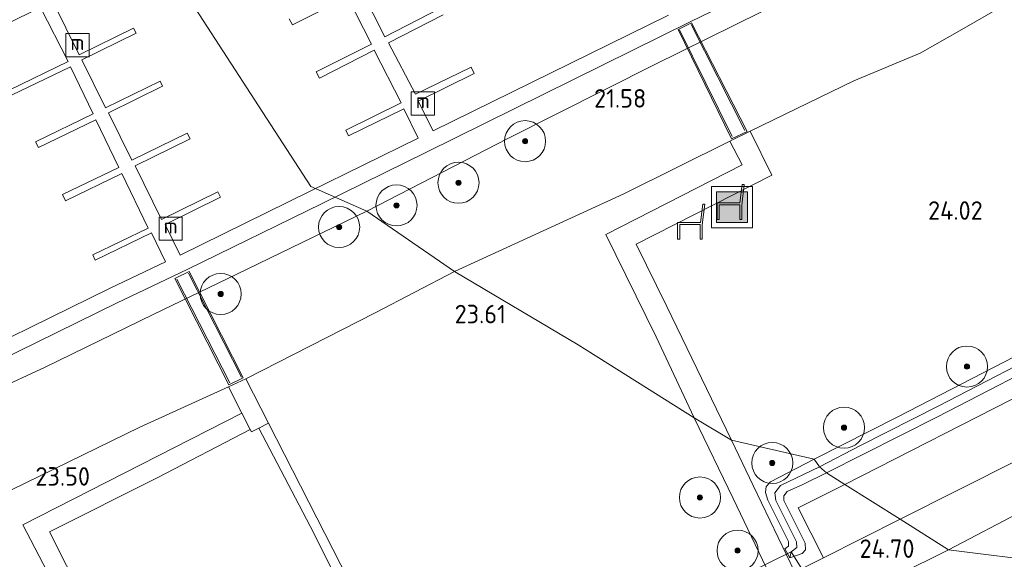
# Model space of a CAD drawing. Header units: metres. Extents: x 185049 to 189876, y 349292 to 352302.
# Tile 232 of 256: x 187972 to 188067, y 351493 to 351546. Entities that reach past the tile are written whole.
import ezdxf
from ezdxf.enums import TextEntityAlignment as Align

# ---------------------------------------------------------------- set-up
doc = ezdxf.new("R2010")
doc.units = ezdxf.units.M
for name, color, linetype, lineweight in [('B-WE-GR-BOOM-S', 90, 'Continuous', 25), ('B-WE-GR-GRAS-GV', 60, 'Continuous', 13), ('B-WE-GW-TALUD_KRUIN-G', 90, 'Continuous', 18), ('B-WE-IE-MEUBILAIR_WATERWEGMEUBILAIR-S', 150, 'Continuous', 25), ('B-WE-IE-MEUBILAIR_WEGMEUBILAIR-S', 7, 'Continuous', 25), ('B-WE-IE-TERREINAFSCHEIDING_KUNSTMATIG_HEKWERK-G', 20, 'IE-TERREINAFSCHEIDING-KUNSTMATIG', 18), ('B-WE-KW-KUNSTWERK_BRUG-GV', 170, 'Continuous', 18), ('B-WE-KW-KUNSTWERK_DUIKER-G', 170, 'Continuous', 18), ('B-WE-KW-KUNSTWERK_STEIGER-GV', 170, 'Continuous', 18), ('B-WE-OG-WATER_GREPPEL-G', 160, 'Continuous', 18), ('B-WE-OG-WATER_HAVEN-GV', 170, 'Continuous', 18), ('B-WE-OG-WATER_SLOOT-G', 120, 'Continuous', 18), ('B-WE-VH-ONVERHARD-GV', 252, 'Continuous', 18), ('B-WE-VH-VERHARDING_ASFALT-GV', 252, 'Continuous', 18), ('B-WE-VH-VERHARDING_HALFVERHARDING-GV', 252, 'Continuous', 18), ('B-WE-VH-VERHARDING_STRAATBAKSTEEN-GV', 252, 'Continuous', 18), ('B-WE-VH-VERHARDING_TEGEL-GV', 252, 'Continuous', 18), ('X-XX-AL-HOOGTELABEL-S', 7, 'Continuous', 25)]:
    doc.layers.add(name, color=color, linetype=linetype, lineweight=lineweight)
doc.styles.add('NLCS-ISO', font='NLCS-ISO.ttf')
doc.styles.add('NLCS-ISO-ANNOTATIVE-T18', font='NLCS-ISO.ttf', dxfattribs={"height": 1.8})
doc.linetypes.add('IE-TERREINAFSCHEIDING-KUNSTMATIG', pattern='A,4,[82,NLCS.SHX,S=0.75,R=90,X=0,Y=0],4,-2', length=10)

# ---------------------------------------------------------------- blocks, each defined once
blk = doc.blocks.new('SAL-HOOGTELABEL-SO')
at = {"color": 0, "linetype": 'ByBlock', "lineweight": -2, "style": 'NLCS-ISO-ANNOTATIVE-T18'}
blk.add_attdef('HOOGTE', text='', height=1.8, dxfattribs=at).set_placement((2.788, 0), align=Align.RIGHT)
blk = doc.blocks.new('SIE-WEG_ZITBANK-SO')
at = {"color": 0, "linetype": 'ByBlock', "lineweight": 18}
blk.add_lwpolyline([(-0.912, -1.631), (-0.912, -0.2), (1.088, -0.2), (1.088, -1.631), (1.288, -1.631), (1.288, -0.212), (1.536, 1.777), (1.335, 1.777), (1.113, 0), (-1.112, 0), (-1.112, -1.631)], close=True, dxfattribs=at)
blk = doc.blocks.new('SGR-BOOM_01-SO')
at = {"linetype": 'ByBlock', "lineweight": 18}
h = blk.add_hatch(color=0, dxfattribs=at)
h.dxf.hatch_style = 1
edge = h.paths.add_edge_path()
edge.add_arc((0, 0), 0.25, 0, 360)
at = {"color": 0, "linetype": 'ByBlock', "lineweight": 18}
for radius in [2, 0.25]:
    blk.add_circle((0, 0), radius, dxfattribs=at)
blk = doc.blocks.new('SIE-WEG_AFVALBAK-SO')
at = {"linetype": 'ByBlock', "lineweight": 18}
h = blk.add_hatch(color=0, dxfattribs=at)
h.dxf.hatch_style = 1
h.paths.add_polyline_path([(-1.5, -1.5), (1.5, -1.5), (1.5, 1.5), (-1.5, 1.5)])
at = {"color": 0, "linetype": 'ByBlock', "lineweight": 18}
for points in [[(-2, -2), (2, -2), (2, 2), (-2, 2)], [(-1.5, -1.5), (1.5, -1.5), (1.5, 1.5), (-1.5, 1.5)]]:
    blk.add_lwpolyline(points, close=True, dxfattribs=at)
blk = doc.blocks.new('SIE-WATER_MEERPAAL-SO')
at = {"color": 0, "linetype": 'ByBlock', "lineweight": 18}
blk.add_lwpolyline([(-1.125, -1.125), (1.125, -1.125), (1.125, 1.125), (-1.125, 1.125)], close=True, dxfattribs=at)
at = {"color": 0, "linetype": 'ByBlock', "lineweight": 18, "style": 'NLCS-ISO'}
blk.add_text('m', height=1.5, dxfattribs=at).set_placement((0, 0.283), align=Align.MIDDLE_CENTER)

msp = doc.modelspace()

# ---------------------------------------------------------------- linework, layer by layer
at = {"layer": 'B-WE-GR-GRAS-GV'}
for points in [[(188066.984, 351547.065, 23.497), (188063.322, 351544.943, 23.493), (188059.258, 351542.637, 23.505), (188052.807, 351539.95, 23.556), (188042.713, 351535.055, 23.481), (188040.741, 351534.086, 23.481), (188030.422, 351528.944, 23.497), (188013.934, 351521.362, 23.516), (188005.405, 351527.27, 20.885), (188019.124, 351534.326, 20.886), (188033.365, 351541.515, 20.886), (188046.382, 351547.964, 20.886)], [(188068.466, 351513.106, 24.43), (188057.08, 351507.227, 24.454), (188048.926, 351503.1, 24.464), (188040.893, 351504.952, 24.305), (188034.596, 351517.979, 23.938), (188031.6, 351524.037, 23.729), (188044.82, 351530.763, 23.599), (188042.713, 351535.055, 23.481), (188052.807, 351539.95, 23.556), (188059.258, 351542.637, 23.505), (188063.322, 351544.943, 23.493), (188066.984, 351547.065, 23.497)], [(187959.352, 351505.248, 20.885), (187974.084, 351512.051, 20.885), (187984.6, 351517.19, 20.885), (187992.763, 351521.128, 20.885), (188005.405, 351527.27, 20.885), (188013.934, 351521.362, 23.516), (188006.221, 351517.356, 23.537), (187993.617, 351510.931, 23.566), (187991.922, 351510.126, 23.558), (187983.308, 351506.217, 23.554), (187960.949, 351495.313, 23.357)], [(188002.862, 351492.812, 24.066), (187995.844, 351506.619, 23.655), (187993.617, 351510.931, 23.566), (188006.221, 351517.356, 23.537), (188013.934, 351521.362, 23.516), (188025.956, 351514.232, 23.768), (188037.259, 351507.124, 24.267), (188041.064, 351499.267, 24.456), (188044.997, 351491.051, 24.67)], [(188069.726, 351509.721, 24.588), (188051.934, 351500.628, 24.515), (188050.134, 351501.758, 24.506), (188060.942, 351507.227, 24.556), (188073.898, 351513.923, 24.556)], [(187960.949, 351495.313, 23.357), (187983.308, 351506.217, 23.554), (187991.922, 351510.126, 23.558), (187993.235, 351507.584, 23.592), (187971.933, 351496.715, 23.545), (187984.133, 351473.221, 24.238), (187990.445, 351461.039, 24.548), (187977.92, 351454.399, 24.586), (187980.564, 351449.344, 24.586), (187978.97, 351448.794, 24.653), (187977.136, 351448.288, 24.645), (187974.905, 351447.956, 24.653), (187972.949, 351448.046, 24.666), (187970.771, 351448.357, 24.607)], [(187979.447, 351486.234, 23.873), (187974.511, 351496.011, 23.587), (187985.068, 351501.304, 23.592), (187994.055, 351505.996, 23.592), (187994.177, 351505.758, 23.655), (187994.874, 351506.103, 23.562), (187999.898, 351496.558, 23.905), (188010.891, 351474.694, 24.383)]]:
    msp.add_polyline3d(points, dxfattribs=at)
for points in [[(188033.575, 351515.007, 24.064), (188037.259, 351507.124, 24.267), (188025.956, 351514.232, 23.768), (188013.934, 351521.362, 23.516), (188030.422, 351528.944, 23.497), (188040.741, 351534.086, 23.481), (188041.925, 351531.776, 23.592), (188028.66, 351524.977, 23.718)], [(188053.44, 351504.421, 24.253), (188049.475, 351502.337, 24.401), (188048.926, 351503.1, 24.464), (188057.08, 351507.227, 24.454), (188068.466, 351513.106, 24.43), (188077.933, 351517.841, 24.466), (188088.224, 351522.876, 24.45), (188092.992, 351525.16, 24.261), (188095.167, 351525.517, 24.226), (188096.793, 351525.217, 23.93), (188095.498, 351524.826, 24.088), (188093.207, 351524.276, 24.1), (188090.199, 351522.864, 24.249), (188084.876, 351520.41, 24.32), (188073.255, 351514.588, 24.261), (188061.069, 351508.291, 24.277)], [(188060.942, 351507.227, 24.556), (188050.134, 351501.758, 24.506), (188049.475, 351502.337, 24.401), (188053.44, 351504.421, 24.253), (188061.069, 351508.291, 24.277), (188073.255, 351514.588, 24.261), (188084.876, 351520.41, 24.32), (188090.199, 351522.864, 24.249), (188093.207, 351524.276, 24.1), (188095.498, 351524.826, 24.088), (188096.793, 351525.217, 23.93), (188095.515, 351524.171, 24.281), (188093.116, 351523.422, 24.395), (188089.887, 351521.952, 24.517), (188084.714, 351519.199, 24.619), (188073.898, 351513.923, 24.556)], [(188046.084, 351494.348, 24.582), (188046.57, 351493.476, 24.599), (188047.758, 351493.897, 24.561), (188048.101, 351494.273, 24.565), (188048.066, 351494.901, 24.582), (188045.996, 351499.071, 24.515), (188045.985, 351499.535, 24.511), (188046.308, 351499.95, 24.481), (188047.851, 351500.633, 24.469), (188050.134, 351501.758, 24.506), (188051.934, 351500.628, 24.515), (188047.397, 351498.352, 24.515), (188049.847, 351493.494, 24.615), (188047.049, 351492.091, 24.645), (188043.009, 351500.521, 24.406), (188040.893, 351504.952, 24.305), (188048.926, 351503.1, 24.464), (188044.679, 351500.875, 24.485), (188044.275, 351500.446, 24.452), (188044.196, 351499.838, 24.422), (188044.426, 351499.112, 24.422), (188046.458, 351495.071, 24.578), (188046.444, 351494.629, 24.582)], [(188046.71, 351494.08, 24.401), (188046.57, 351493.476, 24.599), (188046.084, 351494.348, 24.582), (188046.444, 351494.629, 24.582), (188046.458, 351495.071, 24.578), (188044.426, 351499.112, 24.422), (188044.196, 351499.838, 24.422), (188044.275, 351500.446, 24.452), (188044.679, 351500.875, 24.485), (188048.926, 351503.1, 24.464), (188049.475, 351502.337, 24.401), (188045.674, 351500.534, 24.401), (188045.123, 351499.809, 24.401), (188045.217, 351499.083, 24.401), (188047.214, 351495.038, 24.401), (188047.263, 351494.494, 24.401)], [(188047.758, 351493.897, 24.561), (188046.57, 351493.476, 24.599), (188046.71, 351494.08, 24.401), (188047.263, 351494.494, 24.401), (188047.214, 351495.038, 24.401), (188045.217, 351499.083, 24.401), (188045.123, 351499.809, 24.401), (188045.674, 351500.534, 24.401), (188049.475, 351502.337, 24.401), (188050.134, 351501.758, 24.506), (188047.851, 351500.633, 24.469), (188046.308, 351499.95, 24.481), (188045.985, 351499.535, 24.511), (188045.996, 351499.071, 24.515), (188048.066, 351494.901, 24.582), (188048.101, 351494.273, 24.565)]]:
    msp.add_polyline3d(points, close=True, dxfattribs=at)
at = {"layer": 'B-WE-GW-TALUD_KRUIN-G'}
for points in [[(188042.713, 351535.055, 23.481), (188052.807, 351539.95, 23.556), (188059.258, 351542.637, 23.505), (188063.322, 351544.943, 23.493), (188066.984, 351547.065, 23.497)], [(188040.741, 351534.086, 23.481), (188042.713, 351535.055, 23.481)], [(188013.934, 351521.362, 23.516), (188030.422, 351528.944, 23.497), (188040.741, 351534.086, 23.481)], [(187993.617, 351510.931, 23.566), (188006.221, 351517.356, 23.537), (188013.934, 351521.362, 23.516)], [(187925.612, 351489.1, 22.958), (187928.192, 351487.151, 23.168), (187930.656, 351486.041, 23.151), (187933.514, 351484.934, 23.21), (187935.838, 351484.583, 23.256), (187938.577, 351485.07, 23.294), (187941.346, 351486.003, 23.319), (187946.698, 351488.383, 23.336), (187960.949, 351495.313, 23.357), (187983.308, 351506.217, 23.554), (187991.922, 351510.126, 23.558)]]:
    msp.add_polyline3d(points, dxfattribs=at)
at = {"layer": 'B-WE-IE-TERREINAFSCHEIDING_KUNSTMATIG_HEKWERK-G'}
for points in [[(188040.946, 351534.533, 23.509), (188035.838, 351544.902, 21.508)], [(188036.962, 351545.434, 21.504), (188042.182, 351535.102, 23.473)], [(187986.892, 351520.618, 21.46), (187992.059, 351510.539, 23.617)], [(187993.213, 351511.087, 23.541), (187988.056, 351521.228, 21.443)]]:
    msp.add_polyline3d(points, dxfattribs=at)
at = {"layer": 'B-WE-KW-KUNSTWERK_BRUG-GV'}
for points in [[(188042.404, 351535.026, 23.517), (188040.906, 351534.294, 23.529), (188035.697, 351544.946, 21.575), (188037.01, 351545.6, 21.583)], [(187993.361, 351511.024, 23.562), (187991.98, 351510.35, 23.634), (187986.726, 351520.681, 21.389), (187988.096, 351521.377, 21.389)]]:
    msp.add_polyline3d(points, close=True, dxfattribs=at)
at = {"layer": 'B-WE-KW-KUNSTWERK_DUIKER-G'}
for points in [[(188046.71, 351494.08, 24.401), (188042.732, 351492.124, 24.41)], [(188051.404, 351486.566, 24.276), (188046.71, 351494.08, 24.401)]]:
    msp.add_polyline3d(points, dxfattribs=at)
at = {"layer": 'B-WE-KW-KUNSTWERK_STEIGER-GV'}
for points in [[(188063.368, 351558.589, 21.496), (188036.886, 351545.696, 21.52), (188011.205, 351533.006, 21.552), (188000.989, 351527.982, 21.456), (187987.979, 351521.6, 21.401), (187986.492, 351520.877, 21.41), (187981.1, 351518.313, 21.41), (187963.578, 351509.709, 21.402)], [(188004.87, 351548.75, 21.43), (188007.156, 351544.246, 21.43), (188012.518, 351547.003, 21.43)], [(187974.815, 351547.74, 21.296), (187977.409, 351542.471, 21.338), (187982.7, 351545.076, 21.351), (187982.939, 351544.592, 21.351), (187977.657, 351541.992, 21.351), (187979.962, 351537.311, 21.347), (187985.278, 351539.928, 21.334), (187985.527, 351539.421, 21.334), (187980.263, 351536.829, 21.33), (187982.533, 351532.218, 21.334), (187987.915, 351534.867, 21.334), (187988.198, 351534.292, 21.334), (187982.859, 351531.664, 21.347), (187985.429, 351526.442, 21.368), (187990.909, 351529.14, 21.385), (187991.167, 351528.616, 21.385), (187985.755, 351525.951, 21.385), (187987.219, 351522.977, 21.385), (187999.82, 351529.181, 21.401), (188010.408, 351534.363, 21.528), (188009.011, 351537.22, 21.41), (188003.62, 351534.582, 21.398), (188003.341, 351535.152, 21.398), (188008.738, 351537.792, 21.398), (188006.118, 351542.949, 21.418), (188000.788, 351540.218, 21.418), (188000.461, 351540.832, 21.418), (188005.847, 351543.537, 21.441), (188003.515, 351548.117, 21.441), (187998.155, 351545.419, 21.445), (187997.847, 351545.986, 21.445)], [(187970.573, 351539.05, 21.334), (187976.321, 351541.824, 21.334), (187973.649, 351547.103, 21.33), (187967.933, 351544.33, 21.296)], [(188012.842, 351546.384, 21.43), (188007.509, 351543.643, 21.43), (188010.138, 351538.638, 21.43), (188015.569, 351541.266, 21.43), (188015.832, 351540.658, 21.43), (188010.396, 351537.955, 21.43), (188011.861, 351535.07, 21.473), (188034.765, 351546.341, 21.556)], [(187962.959, 351511.167, 21.389), (187980.414, 351519.769, 21.385), (187985.798, 351522.326, 21.385), (187984.441, 351525.137, 21.385), (187978.966, 351522.494, 21.359), (187978.722, 351522.999, 21.355), (187984.127, 351525.608, 21.393), (187981.565, 351530.915, 21.389), (187976.081, 351528.268, 21.33), (187975.785, 351528.883, 21.33), (187981.252, 351531.522, 21.364), (187979.013, 351536.161, 21.364), (187973.433, 351533.468, 21.364), (187973.166, 351534.022, 21.364), (187978.776, 351536.729, 21.364), (187976.557, 351541.326, 21.334), (187970.813, 351538.554, 21.334)]]:
    msp.add_polyline3d(points, dxfattribs=at)
at = {"layer": 'B-WE-OG-WATER_GREPPEL-G'}
for points in [[(188049.475, 351502.337, 24.401), (188053.44, 351504.421, 24.253), (188061.069, 351508.291, 24.277), (188073.255, 351514.588, 24.261), (188084.876, 351520.41, 24.32), (188090.199, 351522.864, 24.249), (188093.207, 351524.276, 24.1), (188095.498, 351524.826, 24.088)], [(188046.71, 351494.08, 24.401), (188047.263, 351494.494, 24.401), (188047.214, 351495.038, 24.401), (188045.217, 351499.083, 24.401), (188045.123, 351499.809, 24.401), (188045.674, 351500.534, 24.401), (188049.475, 351502.337, 24.401)]]:
    msp.add_polyline3d(points, dxfattribs=at)
at = {"layer": 'B-WE-OG-WATER_HAVEN-GV'}
for points in [[(187950.415, 351561.344, 20.885), (187972.766, 351571.638, 20.885), (187999.938, 351529.663, 20.885), (188005.405, 351527.27, 20.885), (187992.763, 351521.128, 20.885), (187984.6, 351517.19, 20.885), (187974.084, 351512.051, 20.885), (187959.352, 351505.248, 20.885)], [(188046.382, 351547.964, 20.886), (188033.365, 351541.515, 20.886), (188019.124, 351534.326, 20.886), (188005.405, 351527.27, 20.885), (187999.938, 351529.663, 20.885), (187972.766, 351571.638, 20.885)]]:
    msp.add_polyline3d(points, dxfattribs=at)
at = {"layer": 'B-WE-OG-WATER_SLOOT-G'}
for points in [[(188050.134, 351501.758, 24.506), (188060.942, 351507.227, 24.556), (188073.898, 351513.923, 24.556), (188084.714, 351519.199, 24.619), (188089.887, 351521.952, 24.517), (188093.116, 351523.422, 24.395), (188095.515, 351524.171, 24.281), (188096.793, 351525.217, 23.93), (188095.167, 351525.517, 24.226), (188092.992, 351525.16, 24.261), (188088.224, 351522.876, 24.45), (188077.933, 351517.841, 24.466), (188068.466, 351513.106, 24.43), (188057.08, 351507.227, 24.454), (188048.926, 351503.1, 24.464)], [(188048.926, 351503.1, 24.464), (188044.679, 351500.875, 24.485), (188044.275, 351500.446, 24.452), (188044.196, 351499.838, 24.422), (188044.426, 351499.112, 24.422), (188046.458, 351495.071, 24.578), (188046.444, 351494.629, 24.582), (188046.084, 351494.348, 24.582), (188046.57, 351493.476, 24.599), (188047.758, 351493.897, 24.561), (188048.101, 351494.273, 24.565), (188048.066, 351494.901, 24.582), (188045.996, 351499.071, 24.515), (188045.985, 351499.535, 24.511), (188046.308, 351499.95, 24.481), (188047.851, 351500.633, 24.469), (188050.134, 351501.758, 24.506)]]:
    msp.add_polyline3d(points, dxfattribs=at)
at = {"layer": 'B-WE-VH-ONVERHARD-GV'}
msp.add_polyline3d([(187987.115, 351471, 24.389), (187991.997, 351461.862, 24.569), (188016.199, 351474.131, 24.611), (188019.25, 351468.607, 24.691), (188018.131, 351467.943, 24.725), (188008.26, 351463.112, 24.691), (187996.102, 351456.775, 24.729), (187986.418, 351452.08, 24.699), (187981.044, 351449.51, 24.683), (187980.564, 351449.344, 24.586), (187977.92, 351454.399, 24.586), (187990.445, 351461.039, 24.548), (187984.133, 351473.221, 24.238), (187971.933, 351496.715, 23.545), (187993.235, 351507.584, 23.592), (187994.055, 351505.996, 23.592), (187985.068, 351501.304, 23.592), (187974.511, 351496.011, 23.587), (187979.447, 351486.234, 23.873)], close=True, dxfattribs=at)
at = {"layer": 'B-WE-VH-VERHARDING_ASFALT-GV'}
msp.add_polyline3d([(188076.869, 351502.053, 24.738), (188062.011, 351494.258, 24.645), (188057.322, 351497.243, 24.611), (188074.411, 351505.859, 24.69), (188095.129, 351516.119, 24.714), (188096.889, 351512.517, 24.69)], close=True, dxfattribs=at)
msp.add_polyline3d([(188047.049, 351492.091, 24.645), (188049.847, 351493.494, 24.615), (188057.322, 351497.243, 24.611), (188062.011, 351494.258, 24.645), (188051.968, 351489.263, 24.641)], dxfattribs=at)
at = {"layer": 'B-WE-VH-VERHARDING_HALFVERHARDING-GV'}
for points in [[(188074.411, 351505.859, 24.69), (188057.322, 351497.243, 24.611), (188051.934, 351500.628, 24.515), (188069.726, 351509.721, 24.588), (188092.33, 351521.069, 24.588), (188095.129, 351516.119, 24.714)], [(188078.062, 351496.284, 24.611), (188071.913, 351493.04, 24.569), (188062.011, 351494.258, 24.645), (188076.869, 351502.053, 24.738), (188096.889, 351512.517, 24.69), (188099.701, 351507.134, 24.529)], [(188057.322, 351497.243, 24.611), (188049.847, 351493.494, 24.615), (188047.397, 351498.352, 24.515), (188051.934, 351500.628, 24.515)], [(188071.913, 351493.04, 24.569), (188054.382, 351484.119, 24.557), (188051.968, 351489.263, 24.641), (188062.011, 351494.258, 24.645)]]:
    msp.add_polyline3d(points, close=True, dxfattribs=at)
at = {"layer": 'B-WE-VH-VERHARDING_STRAATBAKSTEEN-GV'}
for points in [[(188034.596, 351517.979, 23.938), (188040.893, 351504.952, 24.305), (188037.259, 351507.124, 24.267), (188033.575, 351515.007, 24.064), (188028.66, 351524.977, 23.718), (188041.925, 351531.776, 23.592), (188040.741, 351534.086, 23.481), (188042.713, 351535.055, 23.481), (188044.82, 351530.763, 23.599), (188031.6, 351524.037, 23.729)], [(187994.874, 351506.103, 23.562), (187994.177, 351505.758, 23.655), (187994.055, 351505.996, 23.592), (187993.235, 351507.584, 23.592), (187991.922, 351510.126, 23.558), (187993.617, 351510.931, 23.566), (187995.844, 351506.619, 23.655)], [(188047.049, 351492.091, 24.645), (188044.997, 351491.051, 24.67), (188041.064, 351499.267, 24.456), (188037.259, 351507.124, 24.267), (188040.893, 351504.952, 24.305), (188043.009, 351500.521, 24.406)]]:
    msp.add_polyline3d(points, close=True, dxfattribs=at)
at = {"layer": 'B-WE-VH-VERHARDING_TEGEL-GV'}
msp.add_polyline3d([(188012.908, 351473.388, 24.443), (188011.808, 351472.8, 24.443), (188010.891, 351474.694, 24.383), (187999.898, 351496.558, 23.905), (187994.874, 351506.103, 23.562), (187995.844, 351506.619, 23.655), (188002.862, 351492.812, 24.066), (188011.944, 351475.377, 24.443)], close=True, dxfattribs=at)

# ---------------------------------------------------------------- block references
at = {"layer": 'B-WE-GR-BOOM-S'}
for p in [(188020.803, 351534.071, 21.252), (188014.321, 351530.022, 21.331), (188008.29, 351527.815, 21.343), (188002.703, 351525.704, 21.15), (187991.175, 351519.187, 21.322), (188063.815, 351512.119, 24.159), (188051.846, 351506.166, 24.331), (188044.864, 351502.725, 24.357), (188037.82, 351499.362, 24.416), (188041.486, 351494.187, 24.524)]:
    msp.add_blockref('SGR-BOOM_01-SO', p, dxfattribs=at)
at = {"layer": 'B-WE-IE-MEUBILAIR_WATERWEGMEUBILAIR-S'}
for p in [(187977.238, 351543.424, 21.305), (188010.851, 351537.743, 21.201), (187986.309, 351525.55, 21.351)]:
    msp.add_blockref('SIE-WATER_MEERPAAL-SO', p, dxfattribs=at)
at = {"layer": 'B-WE-IE-MEUBILAIR_WEGMEUBILAIR-S'}
for name, p in [('SIE-WEG_AFVALBAK-SO', (188040.941, 351527.644, 23.686)), ('SIE-WEG_ZITBANK-SO', (188040.608, 351528.062, 23.649)), ('SIE-WEG_ZITBANK-SO', (188036.763, 351526.149, 23.649))]:
    msp.add_blockref(name, p, dxfattribs=at)
at = {"layer": 'X-XX-AL-HOOGTELABEL-S'}
for p, values in [((188029.813, 351537.344, 21.579), {'HOOGTE': '21.58'}), ((188062.558, 351526.417, 24.017), {'HOOGTE': '24.02'}), ((188016.147, 351516.332, 23.608), {'HOOGTE': '23.61'}), ((187975.667, 351500.515, 23.504), {'HOOGTE': '23.50'}), ((188055.918, 351493.481, 24.699), {'HOOGTE': '24.70'})]:
    msp.add_blockref('SAL-HOOGTELABEL-SO', p, dxfattribs=at).add_auto_attribs(values)

doc.saveas('drawing.dxf')
